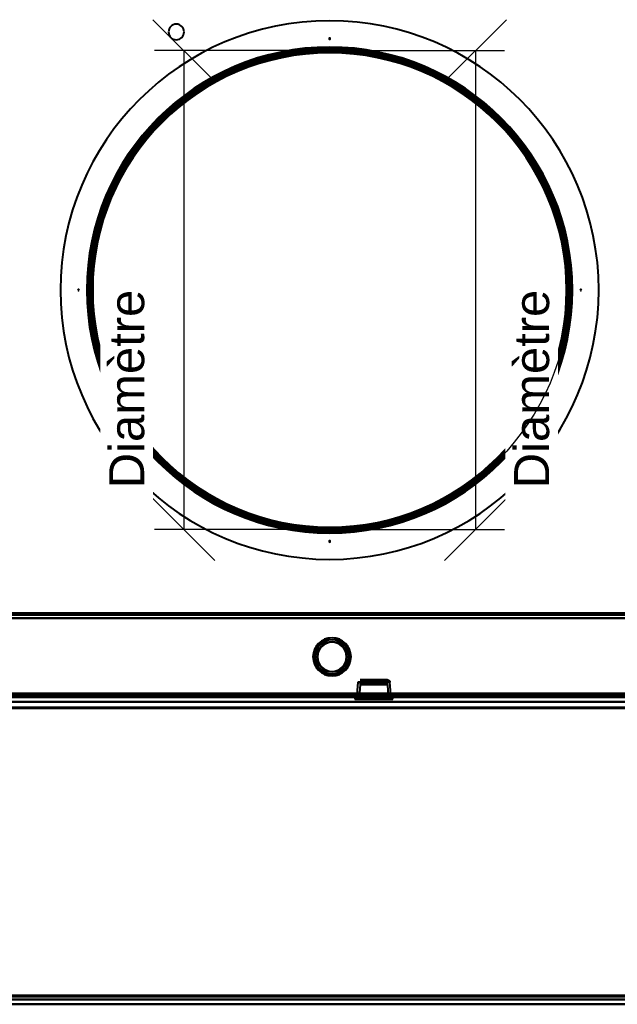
# Model space of a CAD drawing. Header units: millimetres. Extents: x -1041 to 1388, y -120 to 1250.
# Tile 27 of 85: x -130 to 120, y 0 to 411. Entities that reach past the tile are written whole.
import ezdxf

# ---------------------------------------------------------------- set-up
doc = ezdxf.new("R2010")
doc.units = ezdxf.units.MM
doc.linetypes.add('Tiret point', pattern=[15.875, 6.35, -4.7625, 0, -4.7625])
for name, color, linetype, lineweight in [('A-FLOR-LEVL', 51, 'Continuous', 30), ('A-GENM', 13, 'Continuous', 40), ('G-IMPT', 8, 'Continuous', 40)]:
    doc.layers.add(name, color=color, linetype=linetype, lineweight=lineweight)
doc.styles.add('Arial_1', font='arial.ttf', dxfattribs={"height": 14.6304})

# ---------------------------------------------------------------- blocks, each defined once
blk = doc.blocks.new('NEXA 400 CALQUES_dwg-748074-Droite')
at = {"layer": 'G-IMPT'}
for p, q in [((250.9, 163.35), (-248.9, 163.35)), ((11.78, 134.59), (11.42, 129.37)), ((11.78, 134.59), (11.42, 129.37)), ((18.5, 134.59), (11.78, 134.59)), ((18.5, 134.59), (11.78, 134.59)), ((11.78, 134.59), (25.22, 134.59)), ((11.78, 134.59), (25.22, 134.59)), ((18.5, 134.59), (11.78, 134.59)), ((18.5, 134.59), (11.78, 134.59)), ((11.78, 134.59), (25.22, 134.59)), ((11.78, 134.59), (25.22, 134.59)), ((12.72, 133.59), (12.35, 128.35)), ((12.72, 133.59), (12.35, 128.35)), ((12.72, 133.59), (18.5, 133.59)), ((24.28, 133.59), (12.72, 133.59)), ((24.28, 133.59), (12.72, 133.59)), ((12.72, 133.59), (18.5, 133.59)), ((24.28, 133.59), (12.72, 133.59)), ((24.28, 133.59), (12.72, 133.59)), ((24.22, 135.52), (12.78, 135.52)), ((24.22, 135.52), (12.78, 135.52)), ((12.78, 135.52), (18.5, 135.52)), ((12.78, 135.52), (18.5, 135.52)), ((24.22, 135.52), (12.78, 135.52)), ((24.22, 135.52), (12.78, 135.52)), ((12.78, 135.52), (18.5, 135.52)), ((12.78, 135.52), (18.5, 135.52)), ((13.72, 134.52), (23.28, 134.52)), ((13.72, 134.52), (23.28, 134.52)), ((18.5, 134.52), (13.72, 134.52)), ((13.72, 134.52), (23.28, 134.52)), ((13.72, 134.52), (23.28, 134.52)), ((18.5, 134.52), (13.72, 134.52)), ((18.5, 135.52), (24.22, 135.52)), ((18.5, 135.52), (24.22, 135.52)), ((25.22, 134.59), (18.5, 134.59)), ((25.22, 134.59), (18.5, 134.59)), ((23.28, 134.52), (18.5, 134.52)), ((23.28, 134.52), (18.5, 134.52)), ((23.28, 134.52), (18.5, 134.52)), ((23.28, 134.52), (18.5, 134.52)), ((18.5, 133.59), (24.28, 133.59)), ((18.5, 133.59), (24.28, 133.59)), ((18.5, 133.59), (24.28, 133.59)), ((18.5, 133.59), (24.28, 133.59)), ((24.65, 128.35), (24.28, 133.59)), ((24.65, 128.35), (24.28, 133.59)), ((25.58, 129.37), (25.22, 134.59)), ((25.58, 129.37), (25.22, 134.59)), ((270, 128.37), (-250, 128.37)), ((-249.4, 128.37), (251.4, 128.37)), ((-249.4, 128.37), (286.4, 128.37)), ((-248.9, 128.87), (285.9, 128.87)), ((10.55, 128.37), (10.55, 127.42)), ((10.55, 128.37), (10.55, 127.42)), ((10.55, 128.37), (18.5, 128.37)), ((10.55, 128.37), (26.45, 128.37)), ((10.55, 128.37), (18.5, 128.37)), ((10.55, 128.37), (26.45, 128.37)), ((10.62, 128.87), (10.62, 128.37)), ((18.5, 128.87), (10.62, 128.87)), ((10.62, 128.37), (18.5, 128.37)), ((10.62, 128.37), (18.5, 128.37)), ((10.62, 128.87), (10.62, 128.37)), ((18.5, 128.87), (10.62, 128.87)), ((10.62, 128.87), (18.5, 128.87)), ((10.62, 128.87), (18.5, 128.87)), ((26.37, 128.37), (10.62, 128.37)), ((26.37, 128.37), (10.62, 128.37)), ((10.62, 128.37), (18.5, 128.37)), ((10.62, 128.37), (18.5, 128.37)), ((26.37, 128.37), (10.62, 128.37)), ((26.37, 128.37), (10.62, 128.37)), ((11.38, 128.87), (11.35, 128.37)), ((11.38, 128.87), (11.35, 128.37)), ((11.35, 128.37), (25.65, 128.37)), ((11.35, 128.37), (25.65, 128.37)), ((25.65, 128.37), (11.35, 128.37)), ((25.65, 128.37), (11.35, 128.37)), ((11.35, 128.37), (25.65, 128.37)), ((11.35, 128.37), (25.65, 128.37)), ((25.65, 128.37), (11.35, 128.37)), ((25.65, 128.37), (11.35, 128.37)), ((11.38, 128.87), (18.5, 128.87)), ((11.38, 128.87), (25.62, 128.87)), ((18.5, 128.87), (11.38, 128.87)), ((11.38, 128.87), (18.5, 128.87)), ((11.38, 128.87), (25.62, 128.87)), ((18.5, 128.87), (11.38, 128.87)), ((18.5, 129.37), (11.42, 129.37)), ((25.58, 129.37), (11.42, 129.37)), ((11.42, 129.37), (18.5, 129.37)), ((18.5, 129.37), (11.42, 129.37)), ((25.58, 129.37), (11.42, 129.37)), ((11.42, 129.37), (18.5, 129.37)), ((12.35, 128.35), (24.65, 128.35)), ((12.35, 128.35), (24.65, 128.35)), ((18.5, 128.35), (12.35, 128.35)), ((12.35, 128.35), (24.65, 128.35)), ((12.35, 128.35), (24.65, 128.35)), ((18.5, 128.35), (12.35, 128.35)), ((25.58, 129.37), (18.5, 129.37)), ((18.5, 129.37), (25.58, 129.37)), ((25.58, 129.37), (18.5, 129.37)), ((18.5, 129.37), (25.58, 129.37)), ((18.5, 128.87), (25.62, 128.87)), ((26.37, 128.87), (18.5, 128.87)), ((18.5, 128.87), (26.37, 128.87)), ((25.62, 128.87), (18.5, 128.87)), ((18.5, 128.87), (25.62, 128.87)), ((26.37, 128.87), (18.5, 128.87)), ((18.5, 128.87), (26.37, 128.87)), ((25.62, 128.87), (18.5, 128.87)), ((18.5, 128.37), (26.37, 128.37)), ((18.5, 128.37), (26.37, 128.37)), ((18.5, 128.37), (26.45, 128.37)), ((18.5, 128.37), (26.45, 128.37)), ((24.65, 128.35), (18.5, 128.35)), ((24.65, 128.35), (18.5, 128.35)), ((24.65, 128.35), (18.5, 128.35)), ((24.65, 128.35), (18.5, 128.35)), ((25.65, 128.37), (25.62, 128.87)), ((25.65, 128.37), (25.62, 128.87)), ((26.37, 128.37), (26.37, 128.87)), ((26.37, 128.37), (26.37, 128.87)), ((26.45, 127.42), (26.45, 128.37)), ((26.45, 127.42), (26.45, 128.37)), ((270, 126.37), (-250, 126.37)), ((270, 126.37), (-250, 126.37)), ((26.45, 127.42), (10.55, 127.42)), ((12.65, 127.42), (10.55, 127.42)), ((10.55, 127.42), (26.45, 127.42)), ((10.55, 127.42), (26.45, 127.42)), ((12.65, 127.42), (10.55, 127.42)), ((26.45, 127.42), (10.55, 127.42)), ((11.35, 127.42), (18.5, 127.42)), ((25.65, 127.42), (11.35, 127.42)), ((11.35, 127.42), (18.5, 127.42)), ((25.65, 127.42), (11.35, 127.42)), ((18.5, 127.42), (25.65, 127.42)), ((18.5, 127.42), (25.65, 127.42)), ((26.45, 127.42), (24.35, 127.42)), ((26.45, 127.42), (24.35, 127.42)), ((-228.78, 2), (248.78, 2)), ((-228.78, 2), (248.78, 2)), ((-228.78, 0), (248.78, 0)), ((-228.78, 0), (248.78, 0))]:
    blk.add_line(p, q, dxfattribs=at)
at = {"layer": 'G-IMPT', "flags": 128}
for points in [[(0, 198.37), (-4, 198.45), (-7.99, 198.69), (-11.97, 199.09), (-15.93, 199.65), (-19.87, 200.37), (-23.77, 201.24), (-27.64, 202.27), (-31.46, 203.45), (-35.23, 204.78), (-38.94, 206.27), (-42.59, 207.9), (-46.18, 209.67), (-49.69, 211.59), (-53.12, 213.65), (-56.46, 215.84), (-59.72, 218.16), (-62.88, 220.62), (-65.94, 223.19), (-68.89, 225.89), (-71.74, 228.7), (-74.46, 231.63), (-77.07, 234.66), (-79.56, 237.79), (-81.92, 241.02), (-84.15, 244.34), (-86.24, 247.75), (-88.2, 251.24), (-90.01, 254.8), (-91.68, 258.44), (-93.2, 262.14), (-94.58, 265.89), (-95.8, 269.7), (-96.87, 273.55), (-97.79, 277.45), (-98.54, 281.38), (-99.15, 285.33), (-99.59, 289.31), (-99.87, 293.29), (-99.99, 297.29), (-99.96, 301.29), (-99.76, 305.29), (-99.4, 309.27), (-98.89, 313.24), (-98.22, 317.18), (-97.38, 321.09), (-96.4, 324.97), (-95.26, 328.8), (-93.96, 332.59), (-92.52, 336.32), (-90.93, 339.99), (-89.19, 343.59), (-87.31, 347.12), (-85.29, 350.57), (-83.14, 353.94), (-80.85, 357.22), (-78.43, 360.41), (-75.89, 363.5), (-73.22, 366.48), (-70.44, 369.35), (-67.55, 372.11), (-64.54, 374.75), (-61.44, 377.27), (-58.23, 379.67), (-54.94, 381.93), (-51.55, 384.06), (-48.08, 386.05), (-44.54, 387.91), (-40.92, 389.62), (-37.24, 391.18), (-33.5, 392.59), (-29.7, 393.86), (-25.86, 394.97), (-21.98, 395.93), (-18.06, 396.73), (-14.11, 397.37), (-10.14, 397.86), (-6.16, 398.18), (-2.16, 398.35), (0, 398.37)], [(0, 398.37), (4, 398.29), (7.99, 398.05), (11.97, 397.65), (15.93, 397.1), (19.87, 396.38), (23.77, 395.51), (27.64, 394.48), (31.46, 393.3), (35.23, 391.96), (38.94, 390.48), (42.59, 388.85), (46.18, 387.07), (49.69, 385.15), (53.12, 383.1), (56.46, 380.91), (59.72, 378.58), (62.88, 376.13), (65.94, 373.55), (68.89, 370.86), (71.74, 368.04), (74.46, 365.12), (77.07, 362.09), (79.56, 358.95), (81.92, 355.72), (84.15, 352.4), (86.24, 348.99), (88.2, 345.51), (90.01, 341.94), (91.68, 338.31), (93.2, 334.61), (94.58, 330.85), (95.8, 327.04), (96.87, 323.19), (97.79, 319.3), (98.54, 315.37), (99.15, 311.41), (99.59, 307.44), (99.87, 303.45), (99.99, 299.45), (99.96, 295.45), (99.76, 291.46), (99.4, 287.47), (98.89, 283.51), (98.22, 279.56), (97.38, 275.65), (96.4, 271.78), (95.26, 267.94), (93.96, 264.16), (92.52, 260.43), (90.93, 256.76), (89.19, 253.15), (87.31, 249.62), (85.29, 246.17), (83.14, 242.8), (80.85, 239.52), (78.43, 236.34), (75.89, 233.25), (73.22, 230.27), (70.44, 227.39), (67.55, 224.63), (64.54, 221.99), (61.44, 219.47), (58.23, 217.08), (54.94, 214.81), (51.55, 212.68), (48.08, 210.69), (44.54, 208.84), (40.92, 207.13), (37.24, 205.57), (33.5, 204.15), (29.7, 202.89), (25.86, 201.77), (21.98, 200.82), (18.06, 200.02), (14.11, 199.37), (10.14, 198.89), (6.16, 198.56), (2.16, 198.4), (0, 198.37)], [(-248.9, 163.35), (-123.95, 163.35), (1, 163.35), (125.95, 163.35), (250.9, 163.35)], [(-248.9, 163.35), (-123.95, 163.35), (1, 163.35), (125.95, 163.35), (250.9, 163.35)], [(250.9, 163.35), (125.95, 163.35), (1, 163.35), (-123.95, 163.35), (-248.9, 163.35)], [(250.9, 163.35), (125.95, 163.35), (1, 163.35), (-123.95, 163.35), (-248.9, 163.35)], [(250.9, 162.75), (125.95, 162.75), (1, 162.75), (-123.95, 162.75), (-248.9, 162.75)], [(-248.9, 162.75), (-123.95, 162.75), (1, 162.75), (125.95, 162.75), (250.9, 162.75)], [(-248.9, 162.75), (-123.95, 162.75), (1, 162.75), (125.95, 162.75), (250.9, 162.75)], [(250.9, 162.75), (125.95, 162.75), (1, 162.75), (-123.95, 162.75), (-248.9, 162.75)], [(250.9, 161.37), (125.95, 161.37), (1, 161.37), (-123.95, 161.37), (-248.9, 161.37)], [(-248.9, 161.37), (-123.83, 161.37), (1.25, 161.37), (126.32, 161.37), (251.4, 161.37)], [(-248.9, 161.37), (-123.95, 161.37), (1, 161.37), (125.95, 161.37), (250.9, 161.37)], [(251.4, 161.37), (126.32, 161.37), (1.25, 161.37), (-123.83, 161.37), (-248.9, 161.37)], [(-248.9, 161.37), (-123.95, 161.37), (1, 161.37), (125.95, 161.37), (250.9, 161.37)], [(250.9, 161.37), (125.95, 161.37), (1, 161.37), (-123.95, 161.37), (-248.9, 161.37)], [(-248.9, 161.37), (-123.83, 161.37), (1.25, 161.37), (126.32, 161.37), (251.4, 161.37)], [(251.4, 161.37), (126.32, 161.37), (1.25, 161.37), (-123.83, 161.37), (-248.9, 161.37)], [(13.7, 134.52), (13.53, 134.51), (13.38, 134.46), (13.25, 134.41), (13.04, 134.26), (12.9, 134.11), (12.83, 133.98), (12.75, 133.78), (12.72, 133.59)], [(13.7, 134.52), (13.53, 134.51), (13.38, 134.46), (13.25, 134.41), (13.04, 134.26), (12.9, 134.11), (12.83, 133.98), (12.75, 133.78), (12.72, 133.59)], [(24.23, 135.52), (24.4, 135.51), (24.55, 135.46), (24.68, 135.41), (24.9, 135.26), (25.03, 135.11), (25.11, 134.98), (25.18, 134.78), (25.22, 134.59)], [(24.23, 135.52), (24.4, 135.51), (24.55, 135.46), (24.68, 135.41), (24.9, 135.26), (25.03, 135.11), (25.11, 134.98), (25.18, 134.78), (25.22, 134.59)], [(-249.4, 128.97), (-115.45, 128.97), (18.5, 128.97), (152.45, 128.97), (286.4, 128.97)], [(-249.4, 128.97), (-115.45, 128.97), (18.5, 128.97), (152.45, 128.97), (286.4, 128.97)], [(251.4, 128.97), (126.2, 128.97), (1, 128.97), (-124.2, 128.97), (-249.4, 128.97)], [(-249.4, 128.97), (-124.2, 128.97), (1, 128.97), (126.2, 128.97), (251.4, 128.97)], [(286.4, 128.97), (152.45, 128.97), (18.5, 128.97), (-115.45, 128.97), (-249.4, 128.97)], [(-249.4, 128.97), (-124.2, 128.97), (1, 128.97), (126.2, 128.97), (251.4, 128.97)], [(251.4, 128.97), (126.2, 128.97), (1, 128.97), (-124.2, 128.97), (-249.4, 128.97)], [(251.4, 128.97), (126.2, 128.97), (1, 128.97), (-124.2, 128.97), (-249.4, 128.97)], [(-249.4, 128.97), (-124.2, 128.97), (1, 128.97), (126.2, 128.97), (251.4, 128.97)], [(286.4, 128.97), (152.45, 128.97), (18.5, 128.97), (-115.45, 128.97), (-249.4, 128.97)], [(286.4, 128.97), (152.45, 128.97), (18.5, 128.97), (-115.45, 128.97), (-249.4, 128.97)], [(-249.4, 128.97), (-115.45, 128.97), (18.5, 128.97), (152.45, 128.97), (286.4, 128.97)], [(286.4, 128.87), (152.45, 128.87), (18.5, 128.87), (-115.45, 128.87), (-249.4, 128.87)], [(251.4, 128.87), (126.2, 128.87), (1, 128.87), (-124.2, 128.87), (-249.4, 128.87)], [(-249.4, 128.87), (-124.2, 128.87), (1, 128.87), (126.2, 128.87), (251.4, 128.87)], [(-249.4, 128.87), (-115.45, 128.87), (18.5, 128.87), (152.45, 128.87), (286.4, 128.87)], [(286.4, 128.37), (152.45, 128.37), (18.5, 128.37), (-115.45, 128.37), (-249.4, 128.37)], [(-249.4, 128.37), (-119.55, 128.37), (10.3, 128.37), (140.15, 128.37), (270, 128.37)], [(251.4, 128.37), (126.2, 128.37), (1, 128.37), (-124.2, 128.37), (-249.4, 128.37)], [(-249.4, 128.37), (-124.2, 128.37), (1, 128.37), (126.2, 128.37), (251.4, 128.37)], [(251.4, 128.37), (126.2, 128.37), (1, 128.37), (-124.2, 128.37), (-249.4, 128.37)], [(-249.4, 128.37), (-124.2, 128.37), (1, 128.37), (126.2, 128.37), (251.4, 128.37)], [(251.4, 128.37), (126.2, 128.37), (1, 128.37), (-124.2, 128.37), (-249.4, 128.37)], [(-249.4, 128.37), (-124.2, 128.37), (1, 128.37), (126.2, 128.37), (251.4, 128.37)], [(270, 128.37), (140.15, 128.37), (10.3, 128.37), (-119.55, 128.37), (-249.4, 128.37)], [(-249.4, 128.37), (-124.2, 128.37), (1, 128.37), (126.2, 128.37), (251.4, 128.37)], [(-249.4, 128.37), (-119.55, 128.37), (10.3, 128.37), (140.15, 128.37), (270, 128.37)], [(251.4, 128.37), (126.2, 128.37), (1, 128.37), (-124.2, 128.37), (-249.4, 128.37)], [(270, 128.37), (140.15, 128.37), (10.3, 128.37), (-119.55, 128.37), (-249.4, 128.37)], [(-249.4, 128.37), (-115.45, 128.37), (18.5, 128.37), (152.45, 128.37), (286.4, 128.37)], [(251, 128.87), (126, 128.87), (1, 128.87), (-124, 128.87), (-249, 128.87)], [(-249, 128.87), (-124, 128.87), (1, 128.87), (126, 128.87), (251, 128.87)], [(251, 128.87), (126, 128.87), (1, 128.87), (-124, 128.87), (-249, 128.87)], [(-249, 128.87), (-124, 128.87), (1, 128.87), (126, 128.87), (251, 128.87)], [(250.9, 129.85), (125.95, 129.85), (1, 129.85), (-123.95, 129.85), (-248.9, 129.85)], [(-248.9, 129.85), (-123.95, 129.85), (1, 129.85), (125.95, 129.85), (250.9, 129.85)], [(-248.9, 129.85), (-123.95, 129.85), (1, 129.85), (125.95, 129.85), (250.9, 129.85)], [(250.9, 129.85), (125.95, 129.85), (1, 129.85), (-123.95, 129.85), (-248.9, 129.85)], [(250.9, 129.85), (125.95, 129.85), (1, 129.85), (-123.95, 129.85), (-248.9, 129.85)], [(-248.9, 129.85), (-123.95, 129.85), (1, 129.85), (125.95, 129.85), (250.9, 129.85)], [(250.9, 129.85), (125.95, 129.85), (1, 129.85), (-123.95, 129.85), (-248.9, 129.85)], [(-248.9, 129.85), (-123.95, 129.85), (1, 129.85), (125.95, 129.85), (250.9, 129.85)], [(285.9, 129.47), (152.2, 129.47), (18.5, 129.47), (-115.2, 129.47), (-248.9, 129.47)], [(251.4, 129.47), (126.32, 129.47), (1.25, 129.47), (-123.83, 129.47), (-248.9, 129.47)], [(-248.9, 129.47), (-123.83, 129.47), (1.25, 129.47), (126.32, 129.47), (251.4, 129.47)], [(-248.9, 129.47), (-123.83, 129.47), (1.25, 129.47), (126.32, 129.47), (251.4, 129.47)], [(-248.9, 129.47), (-115.2, 129.47), (18.5, 129.47), (152.2, 129.47), (285.9, 129.47)], [(251.4, 129.47), (126.32, 129.47), (1.25, 129.47), (-123.83, 129.47), (-248.9, 129.47)], [(-248.9, 129.37), (-115.2, 129.37), (18.5, 129.37), (152.2, 129.37), (285.9, 129.37)], [(285.9, 129.37), (152.2, 129.37), (18.5, 129.37), (-115.2, 129.37), (-248.9, 129.37)], [(-248.9, 129.37), (-115.2, 129.37), (18.5, 129.37), (152.2, 129.37), (285.9, 129.37)], [(285.9, 129.37), (152.2, 129.37), (18.5, 129.37), (-115.2, 129.37), (-248.9, 129.37)], [(-248.9, 129.37), (-115.2, 129.37), (18.5, 129.37), (152.2, 129.37), (285.9, 129.37)], [(285.9, 129.37), (152.2, 129.37), (18.5, 129.37), (-115.2, 129.37), (-248.9, 129.37)], [(285.9, 128.87), (152.2, 128.87), (18.5, 128.87), (-115.2, 128.87), (-248.9, 128.87)], [(-248.9, 128.87), (-115.2, 128.87), (18.5, 128.87), (152.2, 128.87), (285.9, 128.87)], [(-248.9, 128.87), (-115.2, 128.87), (18.5, 128.87), (152.2, 128.87), (285.9, 128.87)], [(285.9, 128.87), (152.2, 128.87), (18.5, 128.87), (-115.2, 128.87), (-248.9, 128.87)], [(-248.9, 128.87), (-115.2, 128.87), (18.5, 128.87), (152.2, 128.87), (285.9, 128.87)], [(285.9, 128.87), (152.2, 128.87), (18.5, 128.87), (-115.2, 128.87), (-248.9, 128.87)], [(285.9, 128.87), (152.2, 128.87), (18.5, 128.87), (-115.2, 128.87), (-248.9, 128.87)], [(285.9, 128.87), (152.2, 128.87), (18.5, 128.87), (-115.2, 128.87), (-248.9, 128.87)], [(-248.9, 128.87), (-115.2, 128.87), (18.5, 128.87), (152.2, 128.87), (285.9, 128.87)], [(-248.9, 128.87), (-115.2, 128.87), (18.5, 128.87), (152.2, 128.87), (285.9, 128.87)], [(-248.9, 128.87), (-115.2, 128.87), (18.5, 128.87), (152.2, 128.87), (285.9, 128.87)], [(285.9, 128.87), (152.2, 128.87), (18.5, 128.87), (-115.2, 128.87), (-248.9, 128.87)], [(251.4, 128.37), (127.8, 128.37), (4.2, 128.37), (-119.4, 128.37), (-243, 128.37)], [(251.4, 128.37), (127.8, 128.37), (4.2, 128.37), (-119.4, 128.37), (-243, 128.37)], [(-243, 128.37), (-119.4, 128.37), (4.2, 128.37), (127.8, 128.37), (251.4, 128.37)], [(-243, 128.37), (-119.4, 128.37), (4.2, 128.37), (127.8, 128.37), (251.4, 128.37)], [(251.4, 128.37), (127.8, 128.37), (4.2, 128.37), (-119.4, 128.37), (-243, 128.37)], [(-243, 128.37), (-119.4, 128.37), (4.2, 128.37), (127.8, 128.37), (251.4, 128.37)], [(251.4, 128.37), (127.8, 128.37), (4.2, 128.37), (-119.4, 128.37), (-243, 128.37)], [(-243, 128.37), (-119.4, 128.37), (4.2, 128.37), (127.8, 128.37), (251.4, 128.37)], [(12.35, 128.35), (12.32, 128.18), (12.27, 128.03), (12.2, 127.9), (12.04, 127.69), (11.88, 127.57), (11.74, 127.5), (11.54, 127.44), (11.37, 127.42)], [(12.35, 128.35), (12.32, 128.18), (12.27, 128.03), (12.2, 127.9), (12.04, 127.69), (11.88, 127.57), (11.74, 127.5), (11.54, 127.44), (11.37, 127.42)], [(25.63, 127.42), (25.46, 127.44), (25.31, 127.48), (25.18, 127.54), (24.97, 127.69), (24.84, 127.84), (24.76, 127.96), (24.68, 128.17), (24.65, 128.35)], [(25.63, 127.42), (25.46, 127.44), (25.31, 127.48), (25.18, 127.54), (24.97, 127.69), (24.84, 127.84), (24.76, 127.96), (24.68, 128.17), (24.65, 128.35)], [(270, 126.37), (140, 126.37), (10, 126.37), (-120, 126.37), (-250, 126.37)], [(-250, 126.37), (-120, 126.37), (10, 126.37), (140, 126.37), (270, 126.37)], [(270, 126.37), (140, 126.37), (10, 126.37), (-120, 126.37), (-250, 126.37)], [(-250, 126.37), (-120, 126.37), (10, 126.37), (140, 126.37), (270, 126.37)], [(-250, 126.37), (-120, 126.37), (10, 126.37), (140, 126.37), (270, 126.37)], [(270, 126.37), (140, 126.37), (10, 126.37), (-120, 126.37), (-250, 126.37)], [(-250, 126.37), (-120, 126.37), (10, 126.37), (140, 126.37), (270, 126.37)], [(270, 126.37), (140, 126.37), (10, 126.37), (-120, 126.37), (-250, 126.37)], [(270, 124.03), (140, 124.03), (10, 124.03), (-120, 124.03), (-250, 124.03)], [(-250, 124.03), (-120, 124.03), (10, 124.03), (140, 124.03), (270, 124.03)], [(270, 124.03), (140, 124.03), (10, 124.03), (-120, 124.03), (-250, 124.03)], [(-250, 124.03), (-120, 124.03), (10, 124.03), (140, 124.03), (270, 124.03)], [(270, 124.03), (140, 124.03), (10, 124.03), (-120, 124.03), (-250, 124.03)], [(-250, 124.03), (-120, 124.03), (10, 124.03), (140, 124.03), (270, 124.03)], [(270, 124.03), (140, 124.03), (10, 124.03), (-120, 124.03), (-250, 124.03)], [(-250, 124.03), (-120, 124.03), (10, 124.03), (140, 124.03), (270, 124.03)], [(-250, 123.68), (-120, 123.68), (10, 123.68), (140, 123.68), (270, 123.68)], [(-250, 123.68), (-120, 123.68), (10, 123.68), (140, 123.68), (270, 123.68)], [(270, 123.68), (140, 123.68), (10, 123.68), (-120, 123.68), (-250, 123.68)], [(270, 123.68), (140, 123.68), (10, 123.68), (-120, 123.68), (-250, 123.68)], [(-250, 123.68), (-120, 123.68), (10, 123.68), (140, 123.68), (270, 123.68)], [(270, 123.68), (140, 123.68), (10, 123.68), (-120, 123.68), (-250, 123.68)], [(263, 126.37), (136.5, 126.37), (10, 126.37), (-116.5, 126.37), (-243, 126.37)], [(263, 126.37), (136.5, 126.37), (10, 126.37), (-116.5, 126.37), (-243, 126.37)], [(-243, 126.37), (-116.5, 126.37), (10, 126.37), (136.5, 126.37), (263, 126.37)], [(-243, 126.37), (-116.5, 126.37), (10, 126.37), (136.5, 126.37), (263, 126.37)], [(-243, 126.37), (-116.5, 126.37), (10, 126.37), (136.5, 126.37), (263, 126.37)], [(263, 126.37), (136.5, 126.37), (10, 126.37), (-116.5, 126.37), (-243, 126.37)], [(-243, 126.37), (-116.5, 126.37), (10, 126.37), (136.5, 126.37), (263, 126.37)], [(263, 126.37), (136.5, 126.37), (10, 126.37), (-116.5, 126.37), (-243, 126.37)], [(13.79, 127.42), (13.51, 127.42), (13.22, 127.42), (12.93, 127.42), (12.65, 127.42)], [(12.65, 127.42), (12.93, 127.42), (13.22, 127.42), (13.51, 127.42), (13.79, 127.42)], [(24.35, 127.42), (24.07, 127.42), (23.78, 127.42), (23.49, 127.42), (23.21, 127.42)], [(23.21, 127.42), (23.49, 127.42), (23.78, 127.42), (24.07, 127.42), (24.35, 127.42)], [(248.84, 3.65), (129.42, 3.65), (10, 3.65), (-109.42, 3.65), (-228.84, 3.65)], [(-228.84, 3.65), (-109.42, 3.65), (10, 3.65), (129.42, 3.65), (248.84, 3.65)], [(248.84, 3.65), (129.42, 3.65), (10, 3.65), (-109.42, 3.65), (-228.84, 3.65)], [(-228.84, 3.65), (-109.42, 3.65), (10, 3.65), (129.42, 3.65), (248.84, 3.65)], [(-228.84, 3.65), (-109.42, 3.65), (10, 3.65), (129.42, 3.65), (248.84, 3.65)], [(248.84, 3.65), (129.42, 3.65), (10, 3.65), (-109.42, 3.65), (-228.84, 3.65)], [(-228.84, 3.65), (-109.42, 3.65), (10, 3.65), (129.42, 3.65), (248.84, 3.65)], [(248.84, 3.65), (129.42, 3.65), (10, 3.65), (-109.42, 3.65), (-228.84, 3.65)], [(-228.78, 3.31), (-109.39, 3.31), (10, 3.31), (129.39, 3.31), (248.78, 3.31)], [(248.78, 3.31), (129.39, 3.31), (10, 3.31), (-109.39, 3.31), (-228.78, 3.31)], [(248.78, 3.31), (129.39, 3.31), (10, 3.31), (-109.39, 3.31), (-228.78, 3.31)], [(-228.78, 3.31), (-109.39, 3.31), (10, 3.31), (129.39, 3.31), (248.78, 3.31)], [(248.78, 3.31), (129.39, 3.31), (10, 3.31), (-109.39, 3.31), (-228.78, 3.31)], [(-228.78, 3.31), (-109.39, 3.31), (10, 3.31), (129.39, 3.31), (248.78, 3.31)], [(248.78, 3.31), (129.39, 3.31), (10, 3.31), (-109.39, 3.31), (-228.78, 3.31)], [(-228.78, 3.31), (-109.39, 3.31), (10, 3.31), (129.39, 3.31), (248.78, 3.31)], [(-228.78, 2), (-109.39, 2), (10, 2), (129.39, 2), (248.78, 2)], [(248.78, 2), (129.39, 2), (10, 2), (-109.39, 2), (-228.78, 2)], [(-228.78, 2), (-109.39, 2), (10, 2), (129.39, 2), (248.78, 2)], [(248.78, 2), (129.39, 2), (10, 2), (-109.39, 2), (-228.78, 2)], [(-228.78, 2), (-109.39, 2), (10, 2), (129.39, 2), (248.78, 2)], [(248.78, 2), (129.39, 2), (10, 2), (-109.39, 2), (-228.78, 2)], [(-228.78, 2), (-109.39, 2), (10, 2), (129.39, 2), (248.78, 2)], [(248.78, 2), (129.39, 2), (10, 2), (-109.39, 2), (-228.78, 2)], [(248.78, 0), (129.39, 0), (10, 0), (-109.39, 0), (-228.78, 0)], [(-228.78, 0), (-109.39, 0), (10, 0), (129.39, 0), (248.78, 0)], [(248.78, 0), (129.39, 0), (10, 0), (-109.39, 0), (-228.78, 0)], [(-228.78, 0), (-109.39, 0), (10, 0), (129.39, 0), (248.78, 0)], [(248.78, 0), (129.39, 0), (10, 0), (-109.39, 0), (-228.78, 0)], [(248.78, 0), (129.39, 0), (10, 0), (-109.39, 0), (-228.78, 0)], [(-228.78, 0), (-109.39, 0), (10, 0), (129.39, 0), (248.78, 0)], [(-228.78, 0), (-109.39, 0), (10, 0), (129.39, 0), (248.78, 0)]]:
    blk.add_lwpolyline(points, dxfattribs=at)
at = {"layer": 'G-IMPT'}
for centre, radius, start, end in [((0, 298.37), 112.5, 360, 180), ((0, 298.37), 112.5, 360, 180), ((0, 298.37), 112.5, 0, 180), ((0, 298.37), 112.5, 360, 180), ((0, 298.37), 112.5, 0, 180), ((0, 298.37), 112.5, 90, 180), ((0, 298.37), 112.5, 360, 180), ((0, 298.37), 112.5, 90, 270), ((-64.09, 406.19), 3.25, 0, 180), ((-64.09, 406.19), 3.25, 360, 180), ((-64.09, 406.19), 3.25, 360, 180), ((-64.09, 406.19), 3.25, 0, 180), ((-64.09, 406.19), 3.25, 360, 180), ((-64.09, 406.19), 3.25, 360, 180), ((-64.09, 406.19), 3.25, 360, 180), ((-64.09, 406.19), 3.25, 0, 180), ((0, 298.37), 112.5, 0, 90), ((0, 298.37), 112.5, 270, 90), ((-64.09, 406.19), 3.25, 180, 0), ((-64.09, 406.19), 3.25, 180, 360), ((-64.09, 406.19), 3.25, 180, 360), ((-64.09, 406.19), 3.25, 180, 360), ((-64.09, 406.19), 3.25, 180, 360), ((-64.09, 406.19), 3.25, 180, 360), ((-64.09, 406.19), 3.25, 180, 0), ((-64.09, 406.19), 3.25, 180, 360), ((0, 403.37), 0.25, 360, 180), ((0, 403.37), 0.25, 0, 180), ((0, 403.37), 0.25, 0, 180), ((0, 403.37), 0.25, 360, 180), ((0, 403.37), 0.25, 360, 180), ((0, 403.37), 0.25, 360, 180), ((0, 403.37), 0.25, 360, 180), ((0, 403.37), 0.25, 360, 180), ((0, 403.37), 0.25, 180, 0), ((0, 403.37), 0.25, 180, 360), ((0, 403.37), 0.25, 180, 0), ((0, 403.37), 0.25, 180, 360), ((0, 403.37), 0.25, 180, 0), ((0, 403.37), 0.25, 180, 0), ((0, 403.37), 0.25, 180, 360), ((0, 403.37), 0.25, 180, 360), ((0, 298.37), 101.5, 0, 180), ((0, 298.37), 101.5, 360, 180), ((0, 298.37), 101.5, 0, 180), ((0, 298.37), 101.5, 360, 180), ((0, 298.37), 101.5, 0, 180), ((0, 298.37), 101.5, 360, 180), ((0, 298.37), 101.5, 0, 180), ((0, 298.37), 101.5, 360, 180), ((0, 298.37), 101.5, 360, 180), ((0, 298.37), 101.5, 360, 180), ((0, 298.37), 101.5, 0, 180), ((0, 298.37), 101.5, 0, 180), ((0, 298.37), 101.5, 360, 180), ((0, 298.37), 101.5, 0, 180), ((0, 298.37), 101.5, 360, 180), ((0, 298.37), 101.5, 0, 180), ((0, 298.37), 101, 0, 180), ((0, 298.37), 101, 360, 180), ((0, 298.37), 101, 0, 180), ((0, 298.37), 101, 360, 180), ((0, 298.37), 101, 90, 180), ((0, 298.37), 101, 0, 180), ((0, 298.37), 101, 360, 180), ((0, 298.37), 101, 0, 180), ((0, 298.37), 101, 360, 180), ((0, 298.37), 101, 360, 180), ((0, 298.37), 101, 90, 270), ((0, 298.37), 101, 0, 180), ((0, 298.37), 101, 270, 90), ((0, 298.37), 101, 360, 90), ((0, 298.37), 100.41, 0, 180), ((0, 298.37), 100.41, 360, 180), ((0, 298.37), 100.41, 360, 180), ((0, 298.37), 100.41, 360, 180), ((0, 298.37), 100.41, 0, 180), ((0, 298.37), 100.41, 0, 180), ((0, 298.37), 100.41, 0, 180), ((0, 298.37), 100.41, 360, 180), ((0, 298.37), 100, 360, 180), ((0, 298.37), 100, 360, 180), ((0, 298.37), 100, 0, 180), ((0, 298.37), 100, 90, 180), ((0, 298.37), 100, 360, 180), ((0, 298.37), 100, 0, 180), ((0, 298.37), 100, 0, 180), ((0, 298.37), 100, 90, 270), ((0, 298.37), 99.97, 360, 180), ((0, 298.37), 99.97, 0, 180), ((0, 298.37), 99.97, 0, 180), ((0, 298.37), 99.97, 0, 180), ((0, 298.37), 99.97, 0, 180), ((0, 298.37), 99.97, 360, 180), ((0, 298.37), 99.97, 360, 180), ((0, 298.37), 99.97, 0, 180), ((0, 298.37), 99.37, 360, 180), ((0, 298.37), 99.37, 360, 180), ((0, 298.37), 99.37, 0, 180), ((0, 298.37), 99.37, 0, 180), ((0, 298.37), 99.37, 0, 180), ((0, 298.37), 99.37, 90, 180), ((0, 298.37), 99.37, 0, 180), ((0, 298.37), 99.37, 360, 180), ((0, 298.37), 99.37, 360, 180), ((0, 298.37), 99.37, 90, 180), ((0, 298.37), 99.37, 0, 180), ((0, 298.37), 99.37, 90, 270), ((0, 298.37), 99.37, 90, 180), ((0, 298.37), 99.37, 0, 180), ((0, 298.37), 99.37, 90, 180), ((0, 298.37), 99.37, 90, 270), ((0, 298.37), 99.06, 0, 180), ((0, 298.37), 99.06, 360, 180), ((0, 298.37), 100, 270, 90), ((0, 298.37), 100, 0, 90), ((0, 298.37), 99.37, 360, 90), ((0, 298.37), 99.37, 360, 90), ((0, 298.37), 99.37, 270, 90), ((0, 298.37), 99.37, 360, 90), ((0, 298.37), 99.37, 360, 90), ((0, 298.37), 99.37, 270, 90), ((0, 298.37), 112.5, 180, 360), ((0, 298.37), 112.5, 180, 0), ((0, 298.37), 112.5, 180, 360), ((0, 298.37), 112.5, 180, 360), ((0, 298.37), 112.5, 180, 0), ((0, 298.37), 112.5, 180, 0), ((0, 298.37), 112.5, 180, 0), ((-105, 298.37), 0.25, 360, 180), ((-105, 298.37), 0.25, 0, 180), ((-105, 298.37), 0.25, 0, 180), ((-105, 298.37), 0.25, 0, 180), ((-105, 298.37), 0.25, 0, 180), ((-105, 298.37), 0.25, 0, 180), ((-105, 298.37), 0.25, 0, 180), ((-105, 298.37), 0.25, 0, 180), ((-105, 298.37), 0.25, 180, 0), ((-105, 298.37), 0.25, 180, 0), ((-105, 298.37), 0.25, 180, 0), ((-105, 298.37), 0.25, 180, 0), ((-105, 298.37), 0.25, 180, 360), ((-105, 298.37), 0.25, 180, 0), ((-105, 298.37), 0.25, 180, 0), ((-105, 298.37), 0.25, 180, 0), ((0, 298.37), 101.5, 180, 0), ((0, 298.37), 101.5, 180, 0), ((0, 298.37), 101.5, 180, 360), ((0, 298.37), 101.5, 180, 360), ((0, 298.37), 101.5, 180, 360), ((0, 298.37), 101.5, 180, 0), ((0, 298.37), 101.5, 180, 0), ((0, 298.37), 101.5, 180, 360), ((0, 298.37), 101.5, 180, 360), ((0, 298.37), 101.5, 180, 0), ((0, 298.37), 101.5, 180, 360), ((0, 298.37), 101.5, 180, 360), ((0, 298.37), 101.5, 180, 360), ((0, 298.37), 101.5, 180, 360), ((0, 298.37), 101.5, 180, 0), ((0, 298.37), 101.5, 180, 0), ((0, 298.37), 101, 180, 0), ((0, 298.37), 101, 180, 360), ((0, 298.37), 101, 180, 360), ((0, 298.37), 101, 180, 360), ((0, 298.37), 101, 180, 270), ((0, 298.37), 101, 180, 0), ((0, 298.37), 101, 180, 360), ((0, 298.37), 101, 180, 0), ((0, 298.37), 101, 180, 0), ((0, 298.37), 101, 180, 360), ((0, 298.37), 101, 180, 0), ((0, 298.37), 100.41, 180, 0), ((0, 298.37), 100.41, 180, 360), ((0, 298.37), 100.41, 180, 360), ((0, 298.37), 100.41, 180, 360), ((0, 298.37), 100.41, 180, 0), ((0, 298.37), 100.41, 180, 360), ((0, 298.37), 100.41, 180, 0), ((0, 298.37), 100.41, 180, 360), ((0, 298.37), 100, 180, 360), ((0, 298.37), 100, 180, 0), ((0, 298.37), 100, 180, 360), ((0, 298.37), 100, 180, 270), ((0, 298.37), 100, 180, 360), ((0, 298.37), 100, 180, 0), ((0, 298.37), 100, 180, 0), ((0, 298.37), 99.97, 180, 0), ((0, 298.37), 99.97, 180, 360), ((0, 298.37), 99.97, 180, 0), ((0, 298.37), 99.97, 180, 0), ((0, 298.37), 99.97, 180, 360), ((0, 298.37), 99.97, 180, 0), ((0, 298.37), 99.97, 180, 360), ((0, 298.37), 99.97, 180, 0), ((0, 298.37), 99.37, 180, 360), ((0, 298.37), 99.37, 180, 0), ((0, 298.37), 99.37, 180, 360), ((0, 298.37), 99.37, 180, 0), ((0, 298.37), 99.37, 180, 0), ((0, 298.37), 99.37, 180, 360), ((0, 298.37), 99.37, 180, 360), ((0, 298.37), 99.37, 180, 0), ((0, 298.37), 99.37, 180, 0), ((0, 298.37), 99.37, 180, 270), ((0, 298.37), 99.37, 180, 0), ((0, 298.37), 99.37, 180, 360), ((0, 298.37), 99.37, 180, 360), ((0, 298.37), 99.37, 180, 270), ((0, 298.37), 99.06, 180, 360), ((0, 298.37), 99.06, 180, 0), ((0, 298.37), 99.37, 270, 360), ((0, 298.37), 101, 270, 360), ((0, 298.37), 100, 270, 0), ((0, 298.37), 99.37, 270, 0), ((105, 298.37), 0.25, 360, 180), ((105, 298.37), 0.25, 0, 180), ((105, 298.37), 0.25, 0, 180), ((105, 298.37), 0.25, 360, 180), ((105, 298.37), 0.25, 360, 180), ((105, 298.37), 0.25, 0, 180), ((105, 298.37), 0.25, 0, 180), ((105, 298.37), 0.25, 0, 180), ((105, 298.37), 0.25, 180, 0), ((105, 298.37), 0.25, 180, 0), ((105, 298.37), 0.25, 180, 0), ((105, 298.37), 0.25, 180, 0), ((105, 298.37), 0.25, 180, 360), ((105, 298.37), 0.25, 180, 0), ((105, 298.37), 0.25, 180, 0), ((105, 298.37), 0.25, 180, 0), ((0, 193.37), 0.25, 360, 180), ((0, 193.37), 0.25, 360, 180), ((0, 193.37), 0.25, 0, 180), ((0, 193.37), 0.25, 360, 180), ((0, 193.37), 0.25, 0, 180), ((0, 193.37), 0.25, 360, 180), ((0, 193.37), 0.25, 360, 180), ((0, 193.37), 0.25, 360, 180), ((0, 193.37), 0.25, 180, 0), ((0, 193.37), 0.25, 180, 0), ((0, 193.37), 0.25, 180, 0), ((0, 193.37), 0.25, 180, 360), ((0, 193.37), 0.25, 180, 0), ((0, 193.37), 0.25, 180, 360), ((0, 193.37), 0.25, 180, 360), ((0, 193.37), 0.25, 180, 360), ((1, 145.15), 7.95, 360, 180), ((1, 145.15), 7.95, 90, 180), ((1, 145.15), 7.95, 0, 180), ((1, 145.15), 7.95, 90, 270), ((1, 145.17), 7.87, 90, 270), ((1, 145.17), 7.87, 90, 180), ((1, 145.17), 7.88, 90, 270), ((1, 145.17), 7.87, 360, 180), ((1, 145.15), 7.15, 0, 180), ((1, 145.15), 7.15, 0, 180), ((1, 145.15), 7.15, 90, 270), ((1, 145.15), 7.15, 0, 180), ((1, 145.15), 7.12, 0, 180), ((1, 145.15), 7.12, 0, 180), ((1, 145.15), 7.95, 360, 90), ((1, 145.15), 7.95, 270, 90), ((1, 145.17), 7.87, 270, 90), ((1, 145.17), 7.88, 270, 90), ((1, 145.17), 7.87, 270, 90), ((1, 145.15), 7.15, 360, 90), ((1, 145.15), 6.31, 90, 270), ((1, 145.15), 6.31, 90, 270), ((1, 145.15), 6.15, 90, 180), ((1, 145.15), 6.15, 90, 270), ((1, 145.15), 6.08, 0, 180), ((1, 145.15), 6.08, 0, 180), ((1, 145.15), 6.31, 270, 90), ((1, 145.15), 6.31, 270, 90), ((1, 145.15), 6.15, 0, 90), ((1, 145.15), 6.15, 270, 90), ((1, 145.15), 7.95, 180, 360), ((1, 145.15), 7.95, 180, 0), ((1, 145.15), 7.95, 180, 360), ((1, 145.17), 7.88, 180, 270), ((1, 145.17), 7.87, 180, 360), ((1, 145.15), 7.15, 180, 0), ((1, 145.15), 7.15, 180, 360), ((1, 145.15), 7.15, 180, 0), ((1, 145.15), 7.12, 180, 0), ((1, 145.15), 7.12, 180, 0), ((1, 145.15), 6.15, 180, 0), ((1, 145.15), 6.08, 180, 0), ((1, 145.15), 6.08, 180, 360), ((1, 145.15), 7.15, 270, 360)]:
    blk.add_arc(centre, radius, start, end, dxfattribs=at)
for points, knots in [([(12.65, 127.42), (13, 127.64), (13.59, 127.91), (14.38, 128.14), (14.85, 128.24), (15.22, 128.31), (15.6, 128.36), (16.13, 128.39), (17.08, 128.41), (18.5, 128.35), (19.92, 128.41), (20.87, 128.39), (21.4, 128.36), (21.78, 128.31), (22.15, 128.24), (22.62, 128.14), (23.41, 127.91), (24, 127.64), (24.35, 127.42)], [0, 0, 0, 0, 0.125, 0.1875, 0.21875, 0.25, 0.28125, 0.3125, 0.375, 0.5, 0.625, 0.6875, 0.71875, 0.75, 0.78125, 0.8125, 0.875, 1, 1, 1, 1]), ([(18.5, 128.37), (18.23, 128.38), (17.67, 128.38), (16.98, 128.37), (16.43, 128.36), (16.02, 128.35), (15.68, 128.34), (15.42, 128.32), (15.23, 128.31), (15.04, 128.29), (14.79, 128.26), (14.48, 128.22), (14.13, 128.16), (13.8, 128.06), (13.49, 127.94), (13.09, 127.74), (12.82, 127.56), (12.65, 127.42)], [0, 0, 0, 0, 0.125, 0.25, 0.3125, 0.375, 0.4375, 0.46875, 0.5, 0.53125, 0.5625, 0.625, 0.6875, 0.75, 0.8125, 0.875, 1, 1, 1, 1]), ([(13.79, 127.42), (13.96, 127.42), (14.3, 127.45), (14.83, 127.55), (15.29, 127.64), (15.67, 127.72), (15.95, 127.77), (16.26, 127.82), (16.68, 127.88), (17.43, 127.97), (18.07, 128), (18.5, 127.99)], [0, 0, 0, 0, 0.125, 0.25, 0.375, 0.4375, 0.5, 0.5625, 0.625, 0.75, 1, 1, 1, 1]), ([(18.5, 127.99), (18.04, 127.99), (17.38, 127.96), (16.51, 127.86), (15.89, 127.76), (15.34, 127.65), (14.8, 127.54), (14.29, 127.45), (13.96, 127.42), (13.79, 127.42)], [0, 0, 0, 0, 0.25, 0.375, 0.5, 0.625, 0.75, 0.875, 1, 1, 1, 1]), ([(24.35, 127.42), (24.18, 127.56), (23.91, 127.74), (23.51, 127.94), (23.2, 128.06), (22.87, 128.16), (22.52, 128.22), (22.21, 128.26), (21.96, 128.29), (21.77, 128.31), (21.58, 128.32), (21.32, 128.34), (20.98, 128.35), (20.57, 128.36), (20.02, 128.37), (19.33, 128.38), (18.77, 128.38), (18.5, 128.37)], [0, 0, 0, 0, 0.125, 0.1875, 0.25, 0.3125, 0.375, 0.4375, 0.46875, 0.5, 0.53125, 0.5625, 0.625, 0.6875, 0.75, 0.875, 1, 1, 1, 1]), ([(23.21, 127.42), (23.04, 127.42), (22.7, 127.45), (22.17, 127.55), (21.71, 127.64), (21.33, 127.72), (21.05, 127.77), (20.74, 127.82), (20.32, 127.88), (19.57, 127.97), (18.93, 128), (18.5, 127.99)], [0, 0, 0, 0, 0.125, 0.25, 0.375, 0.4375, 0.5, 0.5625, 0.625, 0.75, 1, 1, 1, 1]), ([(18.5, 127.99), (18.96, 127.99), (19.62, 127.96), (20.49, 127.86), (21.11, 127.76), (21.66, 127.65), (22.2, 127.54), (22.71, 127.45), (23.04, 127.42), (23.21, 127.42)], [0, 0, 0, 0, 0.25, 0.375, 0.5, 0.625, 0.75, 0.875, 1, 1, 1, 1])]:
    blk.add_open_spline(points, degree=3, knots=knots, dxfattribs=at)
blk = doc.blocks.new('Souche connecteur circulaire R23 - Souche connecteur circulaire R23-748175-Droite')
at = {"layer": 'A-GENM'}
for start, end in [(360, 180), (0, 180), (180, 360), (180, 360)]:
    blk.add_arc((0, 298), 100, start, end, dxfattribs=at)
blk = doc.blocks.new('Souche connecteur circulaire R23 - Souche connecteur circulaire R23-748177-Droite')
at = {"layer": 'A-GENM'}
for start, end in [(0, 180), (360, 180), (180, 360), (180, 360)]:
    blk.add_arc((0, 298), 100, start, end, dxfattribs=at)

msp = doc.modelspace()

# ---------------------------------------------------------------- linework, layer by layer
at = {"color": 1, "lineweight": 30}
for p, q in [((-48.02, 385.44), (-73.9, 411.31)), ((48.02, 385.44), (73.9, 411.31)), ((-12.19, 398.37), (-73.15, 398.37)), ((-60.96, 398.37), (-60.96, 198.37)), ((12.19, 398.37), (73.15, 398.37)), ((60.96, 398.37), (60.96, 198.37)), ((-48.02, 185.44), (-73.9, 211.31)), ((48.02, 185.44), (73.9, 211.31)), ((-12.19, 198.37), (-73.15, 198.37)), ((12.19, 198.37), (73.15, 198.37))]:
    msp.add_line(p, q, dxfattribs=at)
at = {"color": 94, "lineweight": 30}
for p, q in [((610.6, 128.37), (-608.6, 128.37)), ((-608.6, 128.37), (610.6, 128.37))]:
    msp.add_line(p, q, dxfattribs=at)
at = {"color": 5, "lineweight": 30}
msp.add_polyline3d([(0, 298.37, 0), (0, 298.37, 0), (0, 298.37, 0), (0, 298.37, 0)], dxfattribs=at)
msp.add_polyline3d([(0, 298.37, 0), (0, 298.37, 0), (0, 298.37, 0), (0, 298.37, 0)], dxfattribs=at)
at = {"color": 94, "lineweight": 30}
msp.add_circle((0, 298.37), 100, dxfattribs=at)
at = {"layer": 'A-FLOR-LEVL', "linetype": 'Tiret point'}
msp.add_line((-851.67, 0), (1148.14, 0), dxfattribs=at)

# ---------------------------------------------------------------- block references
at = {"layer": 'A-GENM'}
for name in ['Souche connecteur circulaire R23 - Souche connecteur circulaire R23-748175-Droite', 'Souche connecteur circulaire R23 - Souche connecteur circulaire R23-748177-Droite']:
    msp.add_blockref(name, (0, 0), dxfattribs=at)
at = {"layer": 'G-IMPT'}
msp.add_blockref('NEXA 400 CALQUES_dwg-748074-Droite', (0, 0), dxfattribs=at)

# ---------------------------------------------------------------- next in the draw order: texts
at = {"color": 5, "lineweight": 30, "insert": (77.12, 257.04), "char_height": 14.63, "width": 99.2058, "attachment_point": 2, "rotation": 90, "line_spacing_factor": 0.941778, "style": 'Arial_1', "bg_fill": 3, "box_fill_scale": 1.25, "bg_fill_color": 9, "bg_fill_true_color": 13158600, "bg_fill_transparency": 0}
msp.add_mtext('Diamètre', dxfattribs=at)

# ---------------------------------------------------------------- next in the draw order: linework, layer by layer
at = {"color": 94, "lineweight": 30}
msp.add_circle((0, 298.37), 100, dxfattribs=at)

# ---------------------------------------------------------------- next in the draw order: texts
at = {"color": 5, "lineweight": 30, "insert": (-92.15, 257.04), "char_height": 14.63, "width": 99.2058, "attachment_point": 2, "rotation": 90, "line_spacing_factor": 0.941778, "style": 'Arial_1', "bg_fill": 3, "box_fill_scale": 1.25, "bg_fill_color": 9, "bg_fill_true_color": 13158600, "bg_fill_transparency": 0}
msp.add_mtext('Diamètre', dxfattribs=at)

doc.saveas('drawing.dxf')
